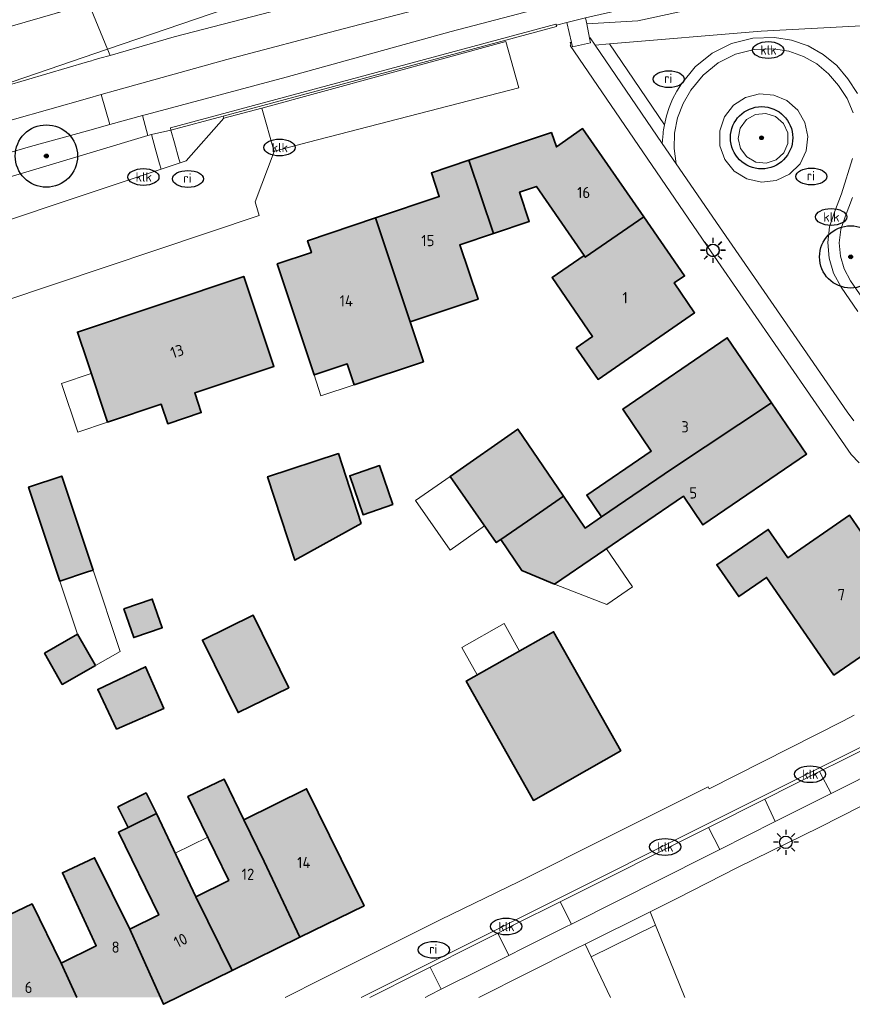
# Model space of a CAD drawing. Header units: metres. Extents: x 46249 to 49371, y 390656 to 391846.
# Tile 31 of 44: x 48995 to 49061, y 391541 to 391620. Entities that reach past the tile are written whole.
import ezdxf
from ezdxf.enums import TextEntityAlignment as Align

# ---------------------------------------------------------------- set-up
doc = ezdxf.new("R2010")
doc.units = ezdxf.units.M
for name, color, linetype, lineweight in [('B-WE-GR-BEPLANTING_CULTUUR_BOSPLANTSOEN-G', 90, 'GR-PLANTSOEN-SO', 18), ('B-WE-GR-BOOM-S', 90, 'Continuous', 25), ('B-WE-GR-GRAS_KRUIDENRIJK-G', 80, 'Continuous', 18), ('B-WE-IE-MEUBILAIR-S', 7, 'Continuous', 25), ('B-WE-IE-TERREINAFSCHEIDING_KUNSTMATIG_MUUR-G', 90, 'IE-TERREINAFSCHEIDING_KUNSTMATIG-SO', 18), ('B-WE-OG-BEBOUWING-G', 7, 'Continuous', 35), ('B-WE-OG-BEBOUWING_HUISNUMMER-T18', 10, 'Continuous', 18), ('B-WE-OG-BEBOUWING_LUIFEL-G', 7, 'Continuous', 18), ('B-WE-OG-TERREIN_ERF-G', 7, 'Continuous', 18), ('B-WE-VH-GESLOTENVERHARDING_ASFALT-G', 10, 'Continuous', 18), ('B-WE-VH-GESLOTENVERHARDING_BETON-G', 10, 'Continuous', 18), ('B-WE-VH-HALFVERHARDING_GRASBETONSTEEN-G', 130, 'Continuous', 18), ('B-WE-VH-OPENVERHARDING_BETONELEMENT-G', 90, 'Continuous', 18), ('B-WE-VH-OPENVERHARDING_BETONSTRAATSTEEN-G', 90, 'Continuous', 18), ('B-WE-VH-OPENVERHARDING_SIERBESTRATING-G', 90, 'Continuous', 18), ('B-WE-VH-OPENVERHARDING_STRAATBAKSTEEN-G', 90, 'Continuous', 18), ('B-WE-VH-OPENVERHARDING_TEGEL-G', 90, 'Continuous', 18)]:
    doc.layers.add(name, color=color, linetype=linetype, lineweight=lineweight)
doc.layers.add('B-WE-OG-BEBOUWING-V', color=7, linetype='Continuous', lineweight=18, true_color=0xd46868)
doc.styles.add('NLCS-ISO', font='NLCS-ISO.ttf')
doc.styles.add('NLCS-ISO-ANNOTATIEF-T18', font='NLCS-ISO.ttf', dxfattribs={"height": 1.8})
doc.linetypes.add('GR-PLANTSOEN-SO', pattern='A,0,[179,NLCS.SHX,S=1.5,R=0,X=0,Y=0],-4', length=4)
doc.linetypes.add('IE-TERREINAFSCHEIDING_KUNSTMATIG-SO', pattern='A,4,[82,NLCS.SHX,S=0.75,R=90,X=0,Y=0],4,-2', length=10)

# ---------------------------------------------------------------- blocks, each defined once
blk = doc.blocks.new('SIE-MEUBILAIR_PAAL_LICHTMAST-SO')
for points in [[(0, 1), (0, 0.625)], [(-0.625, 0), (-1, 0)], [(-0.707, 0.707), (-0.442, 0.442)], [(0.442, 0.442), (0.707, 0.707)], [(1, 0), (0.625, 0)], [(-0.707, -0.707), (-0.442, -0.442)], [(0, -0.625), (0, -1)], [(0.442, -0.442), (0.707, -0.707)]]:
    blk.add_lwpolyline(points)
blk.add_circle((0, 0), 0.5)
blk = doc.blocks.new('SIE-MEUBILAIR_PUT_KOLK-SO')
blk.add_ellipse((0, 0), major_axis=(1.25, 0), ratio=0.54)
at = {"style": 'NLCS-ISO'}
blk.add_text('klk', height=0.75, dxfattribs=at).set_placement((0.026, 0), align=Align.MIDDLE_CENTER)
blk = doc.blocks.new('SIE-MEUBILAIR_PUT_RIOOLPUT-SO')
blk.add_ellipse((0, 0), major_axis=(1.25, 0), ratio=0.54)
at = {"style": 'NLCS-ISO'}
blk.add_text('ri', height=0.75, dxfattribs=at).set_placement((-0.045, 0.068), align=Align.MIDDLE_CENTER)
blk = doc.blocks.new('SGR-BOOM_01')
h = blk.add_hatch(color=256)
edge = h.paths.add_edge_path()
edge.add_arc((0, 0), 0.15, 0, 360)
for radius in [2.5, 0.15, 0.045]:
    blk.add_circle((0, 0), radius)

msp = doc.modelspace()

# ---------------------------------------------------------------- hatches: boundary and pattern name
at = {"layer": 'B-WE-OG-BEBOUWING-V'}
for points in [[(49030.63, 391608.527), (49032.588, 391602.647), (49035.473, 391603.626), (49034.69, 391605.977), (49036.036, 391606.426), (49039.863, 391600.89), (49039.96, 391600.75), (49044.659, 391603.979), (49039.748, 391611.076), (49037.645, 391609.598), (49037.246, 391610.751)], [(49023.123, 391603.9), (49025.907, 391595.563), (49031.366, 391597.377), (49029.889, 391601.731), (49032.588, 391602.647), (49030.63, 391608.527), (49027.608, 391607.511), (49028.243, 391605.617)], [(49025.907, 391595.563), (49023.123, 391603.9), (49017.667, 391602.07), (49017.982, 391601.124), (49015.239, 391600.212), (49018.198, 391591.299), (49020.851, 391592.194), (49021.407, 391590.52), (49026.968, 391592.367)], [(49039.228, 391593.489), (49041.009, 391590.942), (49048.734, 391596.296), (49047.104, 391598.687), (49047.931, 391599.251), (49044.659, 391603.979), (49039.96, 391600.75), (49039.863, 391600.89), (49037.3, 391599.118), (49040.547, 391594.396)], [(49001.618, 391587.515), (49005.921, 391588.955), (49006.447, 391587.385), (49009.137, 391588.285), (49008.611, 391589.856), (49014.964, 391591.982), (49012.544, 391599.212), (48999.198, 391594.745), (49000, 391592.349)], [(49041.275, 391579.911), (49046.96, 391583.797), (49054.923, 391589.069), (49051.365, 391594.283), (49042.973, 391588.555), (49045.265, 391585.196), (49040.082, 391581.658)], [(49054.923, 391589.069), (49046.96, 391583.797), (49041.275, 391579.911), (49039.963, 391579.015), (49038.21, 391581.568), (49035.333, 391579.572), (49033.174, 391578.098), (49034.868, 391575.616), (49037.501, 391574.514), (49047.839, 391581.571), (49049.407, 391579.274), (49057.731, 391584.955)], [(49038.21, 391581.568), (49034.544, 391586.961), (49029.107, 391583.163), (49032.815, 391577.853), (49033.174, 391578.098), (49035.333, 391579.572)], [(49021.986, 391579.375), (49020.152, 391584.995), (49014.465, 391583.139), (49016.652, 391576.434)], [(49024.517, 391580.903), (49023.447, 391584.03), (49021.057, 391583.212), (49022.127, 391580.085)], [(49000, 391575.495), (49000.449, 391575.645), (48997.935, 391583.185), (48995.279, 391582.3), (48997.793, 391574.759)], [(49059.91, 391567.218), (49066.764, 391571.931), (49061.185, 391580.043), (49056.217, 391576.627), (49054.651, 391578.905), (49050.524, 391576.067), (49052.279, 391573.515), (49054.519, 391575.055)], [(49002.928, 391572.521), (49003.723, 391570.227), (49006.004, 391571.019), (49005.207, 391573.313)], [(49016.163, 391566.204), (49013.299, 391572.028), (49009.228, 391570.027), (49012.092, 391564.202)], [(49042.829, 391561.128), (49037.427, 391570.697), (49030.406, 391566.734), (49035.808, 391557.165)], [(49000.641, 391567.99), (48999.216, 391570.489), (48996.557, 391568.973), (48997.981, 391566.474)], [(49002.329, 391562.881), (49006.131, 391564.534), (49004.674, 391567.887), (49000.823, 391566.065)], [(49011.343, 391550.744), (49008.695, 391549.428), (49011.625, 391543.508), (49017.053, 391546.177), (49014.198, 391552.251), (49012.566, 391555.607), (49010.981, 391558.864), (49008.064, 391557.478)], [(49012.566, 391555.607), (49014.198, 391552.251), (49017.053, 391546.177), (49022.208, 391548.711), (49017.595, 391558.098)], [(49005.533, 391556.11), (49004.714, 391557.764), (49002.447, 391556.642), (49003.266, 391554.988)], [(49011.625, 391543.508), (49008.695, 391549.428), (49005.533, 391556.11), (49003.266, 391554.988), (49002.501, 391554.609), (49005.732, 391547.971), (49003.403, 391546.826), (49006.112, 391540.799)], [(48999.156, 391541.357), (49005.861, 391541.357), (49003.403, 391546.826), (49000.581, 391552.565), (48997.992, 391551.359), (49000.713, 391545.503), (48997.882, 391544.112)], [(48992.136, 391541.357), (48999.156, 391541.357), (48997.882, 391544.112), (48995.56, 391548.855), (48989.94, 391546.177)]]:
    msp.add_hatch(color=256, dxfattribs=at).paths.add_polyline_path(points)

# ---------------------------------------------------------------- linework, layer by layer
at = {"layer": 'B-WE-GR-BEPLANTING_CULTUUR_BOSPLANTSOEN-G', "ltscale": 0.2, "flags": 128}
msp.add_lwpolyline([(49040.311, 391618.32), (49040.361, 391618.344), (49040.754, 391617.767), (49041.898, 391617.864), (49054.093, 391618.897), (49063.14, 391619.367), (49065.642, 391618.86), (49069.499, 391617.665), (49071.062, 391617.712), (49076.969, 391620.649), (49079.606, 391621.455), (49082.047, 391621.549), (49084.341, 391621.123), (49086.734, 391620.176), (49087.28, 391619.217), (49087.631, 391618.171), (49087.773, 391617.077), (49087.701, 391615.976), (49087.418, 391614.91), (49088.898, 391614.594), (49089.461, 391616.584), (49089.407, 391617.889), (49088.667, 391620.354), (49087.586, 391622.006), (49085.772, 391623.555), (49084.157, 391624.278), (49082.773, 391624.544), (49081.174, 391624.55), (49078.599, 391624.053), (49068.578, 391621.234), (49064.908, 391622.552), (49061.243, 391623.385), (49061.141, 391623.408), (49044.196, 391619.724), (49040.078, 391619.47), (49040.311, 391618.32)], close=True, dxfattribs=at)
at = {"layer": 'B-WE-GR-GRAS_KRUIDENRIJK-G', "ltscale": 0.2, "flags": 128}
for points in [[(49091.28, 391633.951), (49089.917, 391634.545), (49088.197, 391634.063), (49084.714, 391632.615), (49077.311, 391629.667), (49073.883, 391628.311), (49070.23, 391627.062), (49065.887, 391625.789), (49056.747, 391623.666), (49043.159, 391620.674), (49039.98, 391619.951), (49040.078, 391619.47), (49044.196, 391619.724), (49061.141, 391623.408), (49061.243, 391623.385), (49070.428, 391625.726), (49078.999, 391629.081), (49086.258, 391631.977), (49090.576, 391633.211), (49091.626, 391633.511), (49091.28, 391633.951)], [(49040.754, 391617.767), (49046.136, 391609.872), (49046.212, 391610.674), (49046.227, 391610.817), (49046.245, 391610.96), (49046.266, 391611.102), (49046.288, 391611.244), (49046.314, 391611.386), (49041.898, 391617.864), (49040.754, 391617.767)], [(49004.861, 391610.517), (49004.421, 391612.116), (49001.795, 391611.39), (49000, 391610.893), (48995.428, 391609.627), (48984.186, 391606.382), (48979.691, 391605.242), (48977.716, 391602.833), (48972.423, 391600.696), (48969.018, 391599.255), (48971.323, 391599.981), (48977.648, 391601.929), (48982.993, 391603.564), (48987.11, 391605.186), (49004.861, 391610.517)], [(49006.99, 391609.932), (49007.34, 391608.657), (49007.435, 391608.312), (49007.936, 391608.478), (49010.942, 391611.897), (49010.891, 391612.079), (49006.709, 391610.956), (49006.99, 391609.932)], [(49052.895, 391611.788), (49052.411, 391611.105), (49052.245, 391610.284), (49052.427, 391609.466), (49052.924, 391608.793), (49053.652, 391608.379), (49054.486, 391608.296), (49055.281, 391608.558), (49055.902, 391609.12), (49056.225, 391609.888), (49056.212, 391610.721), (49055.864, 391611.478), (49055.241, 391612.031), (49054.448, 391612.286), (49053.619, 391612.2), (49052.895, 391611.788)], [(48951.172, 391589.494), (48953.096, 391590.11), (48954.817, 391590.684), (48957.513, 391591.596), (48959.74, 391592.369), (48962.398, 391593.249), (48964.267, 391593.902), (48969.232, 391595.518), (48982.585, 391600.009), (48997.485, 391605.013), (49005.916, 391607.808), (49005.798, 391608.234), (49005.448, 391609.511), (49005.153, 391610.586), (49004.861, 391610.517), (48987.11, 391605.186), (48982.993, 391603.564), (48977.648, 391601.929), (48971.323, 391599.981), (48969.018, 391599.255), (48951.12, 391591.681), (48951.172, 391589.494)]]:
    msp.add_lwpolyline(points, close=True, dxfattribs=at)
for points in [[(49018.649, 391621.483), (49006.974, 391618.44), (49001.813, 391616.949), (49001.009, 391616.717), (49000.449, 391616.553), (49000.338, 391616.521), (49000, 391616.422), (48990.188, 391613.548)], [(48990.904, 391610.918), (49000, 391613.494), (49001.107, 391613.808), (49001.107, 391613.808), (49002.262, 391614.135), (49011.194, 391616.604), (49020.529, 391619.084), (49030.752, 391621.758)], [(49063.14, 391619.367), (49054.093, 391618.897), (49041.898, 391617.864), (49041.898, 391617.864), (49046.314, 391611.386), (49046.477, 391612.086), (49046.699, 391612.769), (49046.977, 391613.432), (49047.31, 391614.068), (49047.695, 391614.675), (49048.791, 391616.033), (49050.151, 391617.126), (49051.713, 391617.904), (49053.405, 391618.331), (49055.149, 391618.387), (49056.532, 391618.166), (49057.853, 391617.704), (49059.072, 391617.016), (49060.151, 391616.123), (49061.054, 391615.053), (49061.83, 391613.878)], [(49061.83, 391613.878), (49061.054, 391615.053), (49060.151, 391616.123), (49059.072, 391617.016), (49057.853, 391617.704), (49056.532, 391618.166), (49055.149, 391618.387), (49053.405, 391618.331), (49051.713, 391617.904), (49050.151, 391617.126), (49048.791, 391616.033), (49047.695, 391614.675), (49047.31, 391614.068), (49046.977, 391613.432), (49046.699, 391612.769), (49046.477, 391612.086), (49046.314, 391611.386), (49046.288, 391611.244), (49046.266, 391611.102), (49046.245, 391610.96), (49046.227, 391610.817), (49046.212, 391610.674), (49046.136, 391609.872), (49046.136, 391609.872), (49047.262, 391608.251), (49047.095, 391609.476), (49047.134, 391610.711), (49047.378, 391611.923), (49047.82, 391613.078), (49048.447, 391614.143), (49049.418, 391615.359), (49050.627, 391616.338), (49052.017, 391617.035), (49053.525, 391617.419), (49055.08, 391617.47), (49056.302, 391617.275), (49057.471, 391616.867), (49058.549, 391616.259), (49059.502, 391615.469), (49060.301, 391614.524), (49060.988, 391613.494), (49061.457, 391612.348)], [(49061.419, 391608.683), (49060.532, 391605.827), (49059.973, 391604.373), (49059.58, 391603.176), (49059.434, 391601.925), (49059.543, 391600.67), (49059.901, 391599.462), (49060.493, 391598.35), (49061.852, 391596.388)], [(49061.41, 391605.554), (49060.814, 391603.999), (49060.479, 391602.978), (49060.355, 391601.911), (49060.447, 391600.841), (49060.752, 391599.81), (49061.257, 391598.862), (49062.224, 391597.464)], [(49062.224, 391597.464), (49061.257, 391598.862), (49060.752, 391599.81), (49060.447, 391600.841), (49060.355, 391601.911), (49060.479, 391602.978), (49060.814, 391603.999), (49061.41, 391605.554)]]:
    msp.add_lwpolyline(points, dxfattribs=at)
at = {"layer": 'B-WE-IE-TERREINAFSCHEIDING_KUNSTMATIG_MUUR-G', "ltscale": 0.2, "flags": 128}
msp.add_lwpolyline([(49037.652, 391619.373), (49037.608, 391619.45), (49006.666, 391611.126), (49006.709, 391610.956), (49010.891, 391612.079), (49033.575, 391618.173), (49037.667, 391619.272), (49037.652, 391619.373)], close=True, dxfattribs=at)
at = {"layer": 'B-WE-OG-BEBOUWING-G', "ltscale": 0.2, "flags": 128}
for points in [[(49030.63, 391608.527), (49032.588, 391602.647), (49035.473, 391603.626), (49034.69, 391605.977), (49036.036, 391606.426), (49039.863, 391600.89), (49039.96, 391600.75), (49044.659, 391603.979), (49039.748, 391611.076), (49037.645, 391609.598), (49037.246, 391610.751), (49030.63, 391608.527)], [(49023.123, 391603.9), (49025.907, 391595.563), (49031.366, 391597.377), (49029.889, 391601.731), (49032.588, 391602.647), (49030.63, 391608.527), (49027.608, 391607.511), (49028.243, 391605.617), (49023.123, 391603.9)], [(49025.907, 391595.563), (49023.123, 391603.9), (49017.667, 391602.07), (49017.982, 391601.124), (49015.239, 391600.212), (49018.198, 391591.299), (49020.851, 391592.194), (49021.407, 391590.52), (49026.968, 391592.367), (49025.907, 391595.563)], [(49039.228, 391593.489), (49041.009, 391590.942), (49048.734, 391596.296), (49047.104, 391598.687), (49047.931, 391599.251), (49044.659, 391603.979), (49039.96, 391600.75), (49039.863, 391600.89), (49037.3, 391599.118), (49040.547, 391594.396), (49039.228, 391593.489)], [(49001.618, 391587.515), (49005.921, 391588.955), (49006.447, 391587.385), (49009.137, 391588.285), (49008.611, 391589.856), (49014.964, 391591.982), (49012.544, 391599.212), (48999.198, 391594.745), (49000, 391592.349), (49001.618, 391587.515)], [(49041.275, 391579.911), (49046.96, 391583.797), (49054.923, 391589.069), (49051.365, 391594.283), (49042.973, 391588.555), (49045.265, 391585.196), (49040.082, 391581.658), (49041.275, 391579.911)], [(49054.923, 391589.069), (49046.96, 391583.797), (49041.275, 391579.911), (49039.963, 391579.015), (49038.21, 391581.568), (49035.333, 391579.572), (49033.174, 391578.098), (49034.868, 391575.616), (49037.501, 391574.514), (49047.839, 391581.571), (49049.407, 391579.274), (49057.731, 391584.955), (49054.923, 391589.069)], [(49038.21, 391581.568), (49034.544, 391586.961), (49029.107, 391583.163), (49032.815, 391577.853), (49033.174, 391578.098), (49035.333, 391579.572), (49038.21, 391581.568)], [(49021.986, 391579.375), (49020.152, 391584.995), (49014.465, 391583.139), (49016.652, 391576.434), (49021.986, 391579.375)], [(49024.517, 391580.903), (49023.447, 391584.03), (49021.057, 391583.212), (49022.127, 391580.085), (49024.517, 391580.903)], [(49000, 391575.495), (49000.449, 391575.645), (48997.935, 391583.185), (48995.279, 391582.3), (48997.793, 391574.759), (49000, 391575.495)], [(49059.91, 391567.218), (49066.764, 391571.931), (49061.185, 391580.043), (49056.217, 391576.627), (49054.651, 391578.905), (49050.524, 391576.067), (49052.279, 391573.515), (49054.519, 391575.055), (49059.91, 391567.218)], [(49002.928, 391572.521), (49003.723, 391570.227), (49006.004, 391571.019), (49005.207, 391573.313), (49002.928, 391572.521)], [(49016.163, 391566.204), (49013.299, 391572.028), (49009.228, 391570.027), (49012.092, 391564.202), (49016.163, 391566.204)], [(49042.829, 391561.128), (49037.427, 391570.697), (49030.406, 391566.734), (49035.808, 391557.165), (49042.829, 391561.128)], [(49000.641, 391567.99), (48999.216, 391570.489), (48996.557, 391568.973), (48997.981, 391566.474), (49000.641, 391567.99)], [(49002.329, 391562.881), (49006.131, 391564.534), (49004.674, 391567.887), (49000.823, 391566.065), (49002.329, 391562.881)], [(49011.343, 391550.744), (49008.695, 391549.428), (49011.625, 391543.508), (49017.053, 391546.177), (49014.198, 391552.251), (49012.566, 391555.607), (49010.981, 391558.864), (49008.064, 391557.478), (49011.343, 391550.744)], [(49012.566, 391555.607), (49014.198, 391552.251), (49017.053, 391546.177), (49022.208, 391548.711), (49017.595, 391558.098), (49012.566, 391555.607)], [(49005.533, 391556.11), (49004.714, 391557.764), (49002.447, 391556.642), (49003.266, 391554.988), (49005.533, 391556.11)], [(49011.625, 391543.508), (49008.695, 391549.428), (49005.533, 391556.11), (49003.266, 391554.988), (49002.501, 391554.609), (49005.732, 391547.971), (49003.403, 391546.826), (49006.112, 391540.799), (49011.625, 391543.508)]]:
    msp.add_lwpolyline(points, close=True, dxfattribs=at)
for points in [[(49005.861, 391541.357), (49003.403, 391546.826), (49000.581, 391552.565), (48997.992, 391551.359), (49000.713, 391545.503), (48997.882, 391544.112), (48999.156, 391541.357)], [(48999.156, 391541.357), (48997.882, 391544.112), (48995.56, 391548.855), (48989.94, 391546.177), (48992.136, 391541.357)]]:
    msp.add_lwpolyline(points, dxfattribs=at)
at = {"layer": 'B-WE-OG-BEBOUWING_LUIFEL-G', "ltscale": 0.2, "flags": 128}
for points in [[(49020.851, 391592.194), (49018.198, 391591.299), (49018.75, 391589.637), (49021.407, 391590.52), (49020.851, 391592.194)], [(49000.31, 391591.423), (48997.916, 391590.622), (48999.224, 391586.714), (49001.618, 391587.515), (49000.31, 391591.423)], [(49029.107, 391583.163), (49026.334, 391581.226), (49029.107, 391577.254), (49031.881, 391579.191), (49029.107, 391583.163)], [(49043.752, 391574.297), (49041.664, 391577.356), (49037.501, 391574.514), (49041.682, 391572.884), (49043.752, 391574.297)], [(49000, 391575.495), (48997.793, 391574.759), (48999.216, 391570.489), (49000.641, 391567.99), (49002.628, 391569.122), (49000.449, 391575.645), (49000, 391575.495)], [(49030.052, 391569.433), (49031.293, 391567.235), (49034.682, 391569.148), (49033.442, 391571.346), (49030.052, 391569.433)], [(49009.656, 391554.208), (49007.037, 391552.932), (49008.695, 391549.428), (49011.343, 391550.744), (49009.656, 391554.208)]]:
    msp.add_lwpolyline(points, close=True, dxfattribs=at)
at = {"layer": 'B-WE-OG-TERREIN_ERF-G', "ltscale": 0.2, "flags": 128}
for points in [[(49061.95, 391584.238), (49061.318, 391584.916), (49050.064, 391601.182), (49038.752, 391617.732), (49038.792, 391617.763), (49038.75, 391617.968), (49038.85, 391617.982), (49038.497, 391619.597), (49037.652, 391619.373), (49037.667, 391619.272), (49033.575, 391618.173), (49010.891, 391612.079), (49010.942, 391611.897), (49014.004, 391612.697), (49033.596, 391618.073), (49034.622, 391614.331), (49017.744, 391609.975), (49015.01, 391609.254), (49015.001, 391609.231), (49013.454, 391605.206), (49013.524, 391605.013), (49013.799, 391604.103), (48993.218, 391597.199)], [(49092.556, 391541.357), (49091.34, 391543.149), (49090.237, 391544.687), (49087.16, 391548.98), (49084.082, 391553.273), (49081.004, 391557.566), (49077.939, 391561.794), (49076.157, 391564.344), (49074.729, 391563.412), (49071.331, 391561.451), (49069.934, 391560.606), (49062.118, 391556.699), (49058.802, 391555.022), (49052.196, 391551.766), (49047.323, 391549.287), (49045.179, 391548.224), (49045.613, 391547.155), (49047.969, 391541.357)], [(49015.866, 391541.357), (49018.853, 391542.849), (49026.497, 391546.668), (49028.306, 391547.572), (49034.648, 391550.65), (49041.8, 391554.239), (49049.838, 391558.239), (49049.913, 391558.09), (49060.653, 391563.526), (49061.545, 391564.005)], [(48992.136, 391541.357), (48989.94, 391546.177), (48995.56, 391548.855), (48997.882, 391544.112), (49000.713, 391545.503), (48997.992, 391551.359), (49000.581, 391552.565), (49003.403, 391546.826), (49005.732, 391547.971), (49002.501, 391554.609), (49003.266, 391554.988), (49002.447, 391556.642), (49004.714, 391557.764), (49005.533, 391556.11), (49008.695, 391549.428), (49011.343, 391550.744), (49008.064, 391557.478), (49010.981, 391558.864), (49012.566, 391555.607), (49017.595, 391558.098), (49022.208, 391548.711), (49017.053, 391546.177), (49011.625, 391543.508), (49007.248, 391541.357)], [(49041.984, 391541.357), (49040.45, 391544.6), (49039.962, 391545.636), (49039.29, 391545.303), (49031.411, 391541.357)]]:
    msp.add_lwpolyline(points, dxfattribs=at)
for points in [[(49018.198, 391591.299), (49015.239, 391600.212), (49017.982, 391601.124), (49017.667, 391602.07), (49023.123, 391603.9), (49028.243, 391605.617), (49027.608, 391607.511), (49030.63, 391608.527), (49037.246, 391610.751), (49037.645, 391609.598), (49039.748, 391611.076), (49044.659, 391603.979), (49047.931, 391599.251), (49047.104, 391598.687), (49048.734, 391596.296), (49041.009, 391590.942), (49039.228, 391593.489), (49040.547, 391594.396), (49037.3, 391599.118), (49039.863, 391600.89), (49036.036, 391606.426), (49034.69, 391605.977), (49035.473, 391603.626), (49032.588, 391602.647), (49029.889, 391601.731), (49031.366, 391597.377), (49025.907, 391595.563), (49026.968, 391592.367), (49021.407, 391590.52), (49020.851, 391592.194), (49018.198, 391591.299)], [(49001.618, 391587.515), (49000, 391592.349), (48999.198, 391594.745), (49012.544, 391599.212), (49014.964, 391591.982), (49008.611, 391589.856), (49009.137, 391588.285), (49006.447, 391587.385), (49005.921, 391588.955), (49001.618, 391587.515)], [(49033.174, 391578.098), (49032.815, 391577.853), (49029.107, 391583.163), (49034.544, 391586.961), (49038.21, 391581.568), (49039.963, 391579.015), (49041.275, 391579.911), (49040.082, 391581.658), (49045.265, 391585.196), (49042.973, 391588.555), (49051.365, 391594.283), (49054.923, 391589.069), (49057.731, 391584.955), (49049.407, 391579.274), (49047.839, 391581.571), (49037.501, 391574.514), (49034.868, 391575.616), (49033.174, 391578.098)], [(49016.652, 391576.434), (49014.465, 391583.139), (49020.152, 391584.995), (49021.986, 391579.375), (49016.652, 391576.434)], [(49021.057, 391583.212), (49023.447, 391584.03), (49024.517, 391580.903), (49022.127, 391580.085), (49021.057, 391583.212)], [(48995.279, 391582.3), (48997.935, 391583.185), (49000.449, 391575.645), (49000, 391575.495), (48997.793, 391574.759), (48995.279, 391582.3)], [(49059.91, 391567.218), (49054.519, 391575.055), (49052.279, 391573.515), (49050.524, 391576.067), (49054.651, 391578.905), (49056.217, 391576.627), (49061.185, 391580.043), (49066.764, 391571.931), (49059.91, 391567.218)], [(49002.928, 391572.521), (49005.207, 391573.313), (49006.004, 391571.019), (49003.723, 391570.227), (49002.928, 391572.521)], [(49013.299, 391572.028), (49016.163, 391566.204), (49012.092, 391564.202), (49009.228, 391570.027), (49013.299, 391572.028)], [(49042.829, 391561.128), (49035.808, 391557.165), (49030.406, 391566.734), (49037.427, 391570.697), (49042.829, 391561.128)], [(48999.216, 391570.489), (49000.641, 391567.99), (48997.981, 391566.474), (48996.557, 391568.973), (48999.216, 391570.489)], [(49006.131, 391564.534), (49002.329, 391562.881), (49000.823, 391566.065), (49004.674, 391567.887), (49006.131, 391564.534)]]:
    msp.add_lwpolyline(points, close=True, dxfattribs=at)
at = {"layer": 'B-WE-VH-GESLOTENVERHARDING_ASFALT-G', "ltscale": 0.2, "flags": 128}
for points in [[(49100.288, 391655.78), (49098.982, 391658.974), (49078.24, 391650.276), (49036.072, 391632.931), (49011.633, 391624.397), (49000.125, 391621.079), (49001.609, 391617.446), (49012.216, 391621.066), (49028.952, 391626.728), (49034.864, 391628.726), (49077.142, 391645.983), (49100.288, 391655.78)], [(48987.554, 391617.479), (48964.516, 391610.977), (48952.383, 391607.633), (48940.191, 391604.165), (48911.755, 391596.995), (48903.454, 391594.932), (48904.346, 391591.343), (48909.779, 391592.691), (48921.183, 391595.624), (48929.796, 391597.807), (48937.765, 391599.733), (48949.711, 391602.699), (48966.071, 391606.874), (48977.577, 391609.991), (48990.188, 391613.548), (49001.609, 391617.446), (49000.125, 391621.079), (48997.411, 391620.296), (48987.554, 391617.479)], [(49001.813, 391616.949), (49001.609, 391617.446), (48990.188, 391613.548), (49000, 391616.422), (49000.338, 391616.521), (49000.449, 391616.553), (49001.009, 391616.717), (49001.813, 391616.949)]]:
    msp.add_lwpolyline(points, close=True, dxfattribs=at)
for points in [[(49030.752, 391621.758), (49020.529, 391619.084), (49011.194, 391616.604), (49002.262, 391614.135), (49001.107, 391613.808), (49001.795, 391611.39), (49004.421, 391612.116), (49004.741, 391612.205), (49015.956, 391615.196), (49029.212, 391618.874), (49037.491, 391621.032)], [(49012.216, 391621.066), (49001.609, 391617.446), (49001.813, 391616.949), (49006.974, 391618.44), (49018.649, 391621.483)], [(48984.186, 391606.382), (48995.428, 391609.627), (49000, 391610.893), (49001.795, 391611.39), (49001.107, 391613.808), (49000, 391613.494), (48990.904, 391610.918)], [(49047.969, 391541.357), (49045.613, 391547.155), (49040.45, 391544.6), (49041.984, 391541.357)]]:
    msp.add_lwpolyline(points, dxfattribs=at)
at = {"layer": 'B-WE-VH-GESLOTENVERHARDING_BETON-G', "ltscale": 0.2, "flags": 128}
msp.add_lwpolyline([(49005.288, 391622.884), (49004.68, 391624.58), (49003.943, 391625.619), (49003.908, 391625.605), (49000, 391624.084), (48999.048, 391623.714), (48998.881, 391623.649), (48993.167, 391621.424), (48987.196, 391619.071), (48986.958, 391618.911), (48986.758, 391618.616), (48986.639, 391618.265), (48986.694, 391617.93), (48986.932, 391617.662), (48987.284, 391617.542), (48987.554, 391617.479), (48997.411, 391620.296), (48999.183, 391620.878), (49000, 391621.147), (49000.086, 391621.175), (49005.288, 391622.884)], close=True, dxfattribs=at)
at = {"layer": 'B-WE-VH-HALFVERHARDING_GRASBETONSTEEN-G', "ltscale": 0.2, "flags": 128}
for points in [[(49058.774, 391559.47), (49059.716, 391557.722), (49064.113, 391559.931), (49063.126, 391561.653), (49060.616, 391560.395), (49058.774, 391559.47)], [(49054.378, 391557.262), (49055.209, 391555.458), (49059.716, 391557.722), (49058.774, 391559.47), (49054.378, 391557.262)], [(49055.209, 391555.458), (49054.378, 391557.262), (49049.846, 391554.985), (49050.766, 391553.226), (49055.209, 391555.458)], [(49032.933, 391546.51), (49033.815, 391544.716), (49034.982, 391545.3), (49038.401, 391547.011), (49038.861, 391547.242), (49037.939, 391549.026), (49034.296, 391547.195), (49032.933, 391546.51)], [(49027.509, 391543.784), (49028.398, 391542.007), (49031.675, 391543.646), (49033.815, 391544.716), (49032.933, 391546.51), (49030.706, 391545.391), (49027.721, 391543.891), (49027.509, 391543.784)]]:
    msp.add_lwpolyline(points, close=True, dxfattribs=at)
msp.add_lwpolyline([(49027.099, 391541.357), (49027.454, 391541.535), (49028.398, 391542.007), (49027.509, 391543.784), (49026.617, 391543.336), (49022.679, 391541.357)], dxfattribs=at)
at = {"layer": 'B-WE-VH-OPENVERHARDING_BETONELEMENT-G', "ltscale": 0.2, "flags": 128}
for points in [[(49040.078, 391619.47), (49039.98, 391619.951), (49038.497, 391619.597), (49038.85, 391617.982), (49038.926, 391617.635), (49040.386, 391617.953), (49040.311, 391618.32), (49040.078, 391619.47)], [(49005.916, 391607.808), (49007.435, 391608.312), (49007.34, 391608.657), (49006.99, 391609.932), (49006.709, 391610.956), (49005.153, 391610.586), (49005.448, 391609.511), (49005.798, 391608.234), (49005.916, 391607.808)]]:
    msp.add_lwpolyline(points, close=True, dxfattribs=at)
at = {"layer": 'B-WE-VH-OPENVERHARDING_BETONSTRAATSTEEN-G', "ltscale": 0.2, "flags": 128}
msp.add_lwpolyline([(49014.004, 391612.697), (49015.001, 391609.231), (49015.01, 391609.254), (49017.744, 391609.975), (49034.622, 391614.331), (49033.596, 391618.073), (49014.004, 391612.697)], close=True, dxfattribs=at)
at = {"layer": 'B-WE-VH-OPENVERHARDING_SIERBESTRATING-G', "ltscale": 0.2, "flags": 128}
for points in [[(49051.853, 391612.962), (49051.13, 391612.017), (49050.756, 391610.888), (49050.773, 391609.698), (49051.178, 391608.579), (49051.927, 391607.655), (49052.937, 391607.027), (49054.098, 391606.764), (49055.28, 391606.895), (49056.354, 391607.406), (49057.202, 391608.241), (49057.693, 391609.283), (49057.829, 391610.427), (49057.596, 391611.556), (49057.018, 391612.552), (49056.154, 391613.315), (49055.093, 391613.765), (49053.945, 391613.856), (49052.826, 391613.579), (49051.853, 391612.962)], [(49052.895, 391611.788), (49053.619, 391612.2), (49054.448, 391612.286), (49055.241, 391612.031), (49055.864, 391611.478), (49056.212, 391610.721), (49056.225, 391609.888), (49055.902, 391609.12), (49055.281, 391608.558), (49054.486, 391608.296), (49053.652, 391608.379), (49052.924, 391608.793), (49052.427, 391609.466), (49052.245, 391610.284), (49052.411, 391611.105), (49052.895, 391611.788)]]:
    msp.add_lwpolyline(points, close=True, dxfattribs=at)
at = {"layer": 'B-WE-VH-OPENVERHARDING_STRAATBAKSTEEN-G', "ltscale": 0.2, "flags": 128}
for points in [[(49061.457, 391612.348), (49060.988, 391613.494), (49060.301, 391614.524), (49059.502, 391615.469), (49058.549, 391616.259), (49057.471, 391616.867), (49056.302, 391617.275), (49055.08, 391617.47), (49053.525, 391617.419), (49052.017, 391617.035), (49050.627, 391616.338), (49049.418, 391615.359), (49048.447, 391614.143), (49047.82, 391613.078), (49047.378, 391611.923), (49047.134, 391610.711), (49047.095, 391609.476), (49047.262, 391608.251), (49047.262, 391608.251), (49050.752, 391603.196), (49055.887, 391595.756), (49060.989, 391588.342), (49061.517, 391587.607)], [(48993.218, 391597.199), (49013.799, 391604.103), (49013.524, 391605.013), (49013.454, 391605.206), (49015.001, 391609.231), (49014.004, 391612.697), (49010.942, 391611.897), (49007.936, 391608.478), (49007.435, 391608.312), (49005.916, 391607.808), (48997.485, 391605.013), (48982.585, 391600.009)], [(49061.852, 391596.388), (49060.493, 391598.35), (49059.901, 391599.462), (49059.543, 391600.67), (49059.434, 391601.925), (49059.58, 391603.176), (49059.973, 391604.373), (49060.532, 391605.827), (49061.419, 391608.683)], [(49022.679, 391541.357), (49026.617, 391543.336), (49027.509, 391543.784), (49027.721, 391543.891), (49030.706, 391545.391), (49032.933, 391546.51), (49034.296, 391547.195), (49037.939, 391549.026), (49049.846, 391554.985), (49054.378, 391557.262), (49058.774, 391559.47), (49060.616, 391560.395), (49063.126, 391561.653), (49067.831, 391564.012), (49071.58, 391565.891), (49073.106, 391566.653), (49072.979, 391566.919), (49060.593, 391560.695), (49049.246, 391555.026), (49037.542, 391549.156), (49021.974, 391541.357)], [(49021.974, 391541.357), (49037.542, 391549.156), (49049.246, 391555.026), (49060.593, 391560.695), (49072.979, 391566.919)], [(49061.545, 391564.005), (49060.653, 391563.526), (49049.913, 391558.09), (49049.838, 391558.239), (49041.8, 391554.239), (49034.648, 391550.65), (49028.306, 391547.572), (49026.497, 391546.668), (49018.853, 391542.849), (49015.866, 391541.357)]]:
    msp.add_lwpolyline(points, dxfattribs=at)
for points in [[(49051.853, 391612.962), (49052.826, 391613.579), (49053.945, 391613.856), (49055.093, 391613.765), (49056.154, 391613.315), (49057.018, 391612.552), (49057.596, 391611.556), (49057.829, 391610.427), (49057.693, 391609.283), (49057.202, 391608.241), (49056.354, 391607.406), (49055.28, 391606.895), (49054.098, 391606.764), (49052.937, 391607.027), (49051.927, 391607.655), (49051.178, 391608.579), (49050.773, 391609.698), (49050.756, 391610.888), (49051.13, 391612.017), (49051.853, 391612.962)], [(49037.939, 391549.026), (49038.861, 391547.242), (49049.749, 391552.715), (49050.766, 391553.226), (49049.846, 391554.985), (49037.939, 391549.026)], [(49040.45, 391544.6), (49045.613, 391547.155), (49045.179, 391548.224), (49039.962, 391545.636), (49040.45, 391544.6)]]:
    msp.add_lwpolyline(points, close=True, dxfattribs=at)
at = {"layer": 'B-WE-VH-OPENVERHARDING_TEGEL-G', "ltscale": 0.2, "flags": 128}
for points in [[(49037.491, 391621.032), (49029.212, 391618.874), (49015.956, 391615.196), (49004.741, 391612.205), (49004.421, 391612.116), (49004.861, 391610.517), (49005.153, 391610.586), (49006.709, 391610.956), (49006.666, 391611.126), (49037.608, 391619.45), (49037.652, 391619.373), (49037.652, 391619.373), (49038.497, 391619.597), (49039.98, 391619.951)], [(49061.517, 391587.607), (49060.989, 391588.342), (49055.887, 391595.756), (49050.752, 391603.196), (49047.262, 391608.251), (49046.136, 391609.872), (49040.754, 391617.767), (49040.361, 391618.344), (49040.311, 391618.32), (49040.386, 391617.953), (49038.926, 391617.635), (49038.85, 391617.982), (49038.75, 391617.968), (49038.792, 391617.763), (49038.752, 391617.732), (49050.064, 391601.182), (49061.318, 391584.916), (49061.95, 391584.238)], [(49064.113, 391559.931), (49059.716, 391557.722), (49055.209, 391555.458), (49050.766, 391553.226), (49049.749, 391552.715), (49038.861, 391547.242), (49038.401, 391547.011), (49034.982, 391545.3), (49033.815, 391544.716), (49031.675, 391543.646), (49028.398, 391542.007), (49027.454, 391541.535), (49027.099, 391541.357)], [(49031.411, 391541.357), (49039.29, 391545.303), (49039.962, 391545.636), (49045.179, 391548.224), (49047.323, 391549.287), (49052.196, 391551.766), (49058.802, 391555.022), (49062.118, 391556.699)]]:
    msp.add_lwpolyline(points, dxfattribs=at)

# ---------------------------------------------------------------- block references
at = {"layer": 'B-WE-GR-BOOM-S'}
for p in [(49054.119, 391610.335), (48996.704, 391608.871), (49061.269, 391600.778)]:
    msp.add_blockref('SGR-BOOM_01', p, dxfattribs=at)
at = {"layer": 'B-WE-IE-MEUBILAIR-S'}
for name, p in [('SIE-MEUBILAIR_PUT_KOLK-SO', (49054.65, 391617.374)), ('SIE-MEUBILAIR_PUT_RIOOLPUT-SO', (49046.664, 391615.038)), ('SIE-MEUBILAIR_PUT_KOLK-SO', (49015.418, 391609.552)), ('SIE-MEUBILAIR_PUT_KOLK-SO', (49004.495, 391607.186)), ('SIE-MEUBILAIR_PUT_RIOOLPUT-SO', (49058.117, 391607.222)), ('SIE-MEUBILAIR_PUT_RIOOLPUT-SO', (49008.071, 391607.032)), ('SIE-MEUBILAIR_PUT_KOLK-SO', (49059.7, 391603.979)), ('SIE-MEUBILAIR_PAAL_LICHTMAST-SO', (49050.203, 391601.303)), ('SIE-MEUBILAIR_PAAL_LICHTMAST-SO', (49050.214, 391601.288)), ('SIE-MEUBILAIR_PUT_KOLK-SO', (49058.01, 391559.26)), ('SIE-MEUBILAIR_PUT_KOLK-SO', (49046.375, 391553.427)), ('SIE-MEUBILAIR_PAAL_LICHTMAST-SO', (49056.069, 391553.801)), ('SIE-MEUBILAIR_PUT_KOLK-SO', (49033.612, 391547.038)), ('SIE-MEUBILAIR_PUT_RIOOLPUT-SO', (49027.806, 391545.169))]:
    msp.add_blockref(name, p, dxfattribs=at)

# ---------------------------------------------------------------- texts
at = {"layer": 'B-WE-OG-BEBOUWING_HUISNUMMER-T18', "style": 'NLCS-ISO-ANNOTATIEF-T18'}
for s, p in [('16', (49039.833, 391605.945)), ('15', (49027.332, 391602.086)), ('14', (49020.782, 391597.252)), ('1', (49043.162, 391597.501)), ('3', (49047.975, 391587.142)), ('5', (49048.628, 391581.837)), ('7', (49060.519, 391573.671)), ('14', (49017.37, 391552.175)), ('12', (49012.89, 391551.234)), ('8', (49002.262, 391545.386)), ('6', (48995.279, 391542.156))]:
    msp.add_text(s, height=0.9, dxfattribs=at).set_placement(p, align=Align.MIDDLE_CENTER)
for s, rotation, p in [('13', 18.5, (49007.2, 391593.205)), ('10', 26.2, (49007.477, 391545.927))]:
    msp.add_text(s, height=0.9, rotation=rotation, dxfattribs=at).set_placement(p, align=Align.MIDDLE_CENTER)

doc.saveas('drawing.dxf')
